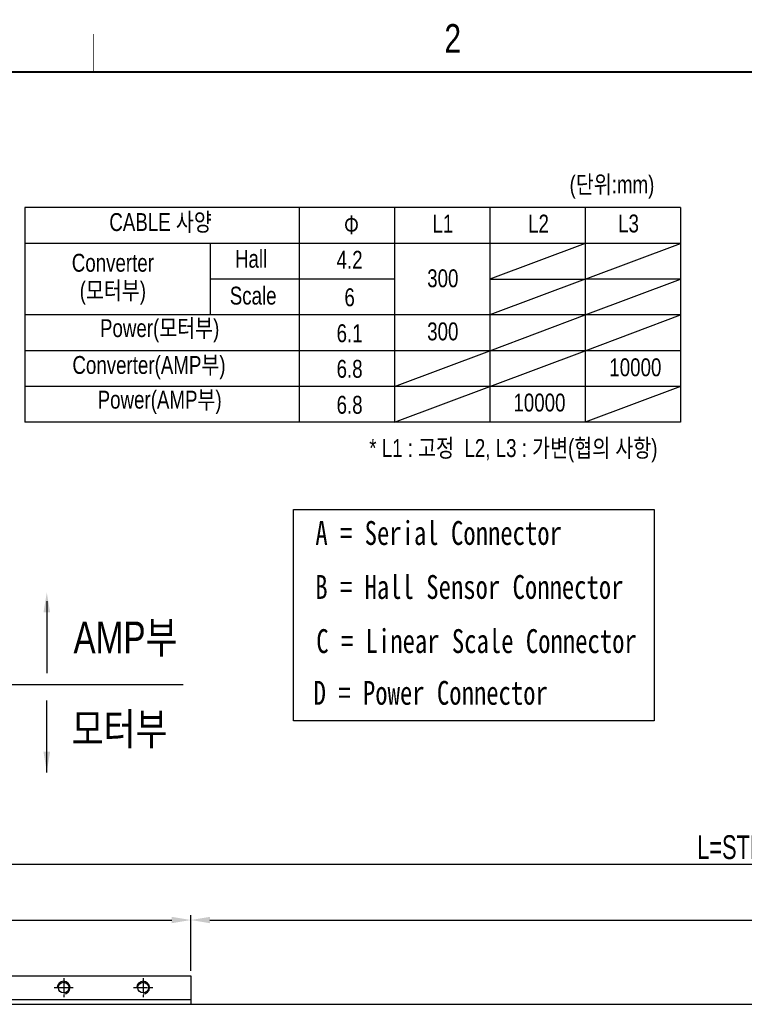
# Model space of a CAD drawing. Extents: x 4 to 2311, y -23 to 1597.
# Tile 13 of 18: x 443 to 898, y 978 to 1597. Entities that reach past the tile are written whole.
import ezdxf
from ezdxf.enums import TextEntityAlignment as Align

# ---------------------------------------------------------------- set-up
doc = ezdxf.new("R2010")
doc.units = 0
doc.header["$LTSCALE"] = 7
doc.header["$MEASUREMENT"] = 0
doc.linetypes.add('CENTER', pattern=[2, 1.25, -0.25, 0.25, -0.25])
doc.linetypes.add('PHANTOM', pattern=[2.5, 1.25, -0.25, 0.25, -0.25, 0.25, -0.25])
doc.layers.get('0').update_dxf_attribs({"linetype": 'CONTINUOUS'})
doc.layers.get('DEFPOINTS').update_dxf_attribs({"linetype": 'CONTINUOUS'})
for name, color, linetype in [('2', 4, 'CONTINUOUS'), ('3', 4, 'CONTINUOUS'), ('CENTERLINE', 3, 'CENTER')]:
    doc.layers.add(name, color=color, linetype=linetype)
doc.styles.add('Robostar', font='Gulim.ttf', dxfattribs={"width": 0.7})
doc.styles.get("Standard").update_dxf_attribs({"font": 'Gulim.ttf', "width": 0.8})
doc.dimstyles.new('Robostar', dxfattribs={"dimscale": 6, "dimtxt": 2.5, "dimasz": 2, "dimexe": 0.5, "dimexo": 0.5, "dimgap": 0.5, "dimtad": 3, "dimdsep": 46, "dimtxsty": 'Robostar', "dimcen": 0, "dimclrd": 4, "dimclre": 4, "dimclrt": 9, "dimadec": 0, "dimazin": 2, "dimtm": 0.1, "dimtfac": 1, "dimtix": 1, "dimtmove": 1, "dimatfit": 0, "dimfxl": 0, "dimtolj": 1, "dimarcsym": 0})

# ---------------------------------------------------------------- blocks, each defined once
blk = doc.blocks.new('*D18')
at = {"color": 4, "lineweight": -2}
for p, q in [((290.32, 998.73), (290.32, 1033.73)), ((302.32, 1030.73), (538.32, 1030.73)), ((550.32, 998.73), (550.32, 1033.73))]:
    blk.add_line(p, q, dxfattribs=at)
at = {"color": 4}
for points in [[(302.32, 1032.73), (302.32, 1028.73), (290.32, 1030.73)], [(538.32, 1032.73), (538.32, 1028.73), (550.32, 1030.73)]]:
    blk.add_solid(points, dxfattribs=at)
at = {"layer": 'DEFPOINTS', "color": 0}
for p in [(550.32, 1030.73), (290.32, 995.73), (550.32, 995.73)]:
    blk.add_point(p, dxfattribs=at)
at = {"color": 9, "insert": (420.32, 1041.42), "char_height": 15, "attachment_point": 5, "style": 'Robostar'}
blk.add_mtext('\\A1;260', dxfattribs=at)
blk = doc.blocks.new('*D19')
at = {"color": 4, "lineweight": -2}
for p, q in [((550.32, 998.73), (550.32, 1033.73)), ((562.32, 1030.73), (1538.32, 1030.73)), ((1550.32, 998.73), (1550.32, 1033.73))]:
    blk.add_line(p, q, dxfattribs=at)
at = {"color": 4}
for points in [[(562.32, 1032.73), (562.32, 1028.73), (550.32, 1030.73)], [(1538.32, 1032.73), (1538.32, 1028.73), (1550.32, 1030.73)]]:
    blk.add_solid(points, dxfattribs=at)
at = {"layer": 'DEFPOINTS', "color": 0}
for p in [(1550.32, 1030.73), (550.32, 995.73), (1550.32, 995.73)]:
    blk.add_point(p, dxfattribs=at)
at = {"color": 9, "insert": (1050.32, 1041.45), "char_height": 15, "attachment_point": 5, "style": 'Robostar'}
blk.add_mtext('\\A1;STROKE', dxfattribs=at)
blk = doc.blocks.new('*D21')
at = {"color": 4, "lineweight": -2}
for p, q in [((210.32, 1034.73), (210.32, 1068.73)), ((1618.32, 1065.73), (222.32, 1065.73)), ((1630.32, 1034.73), (1630.32, 1068.73))]:
    blk.add_line(p, q, dxfattribs=at)
at = {"color": 4}
for points in [[(222.32, 1067.73), (222.32, 1063.73), (210.32, 1065.73)], [(1618.32, 1067.73), (1618.32, 1063.73), (1630.32, 1065.73)]]:
    blk.add_solid(points, dxfattribs=at)
at = {"layer": 'DEFPOINTS', "color": 0}
for p in [(210.32, 1065.73), (210.32, 1031.73), (1630.32, 1031.73)]:
    blk.add_point(p, dxfattribs=at)
at = {"color": 9, "insert": (920.32, 1076.45), "char_height": 15, "attachment_point": 5, "style": 'Robostar'}
blk.add_mtext('\\A1;L=STROKE+420', dxfattribs=at)

msp = doc.modelspace()

# ---------------------------------------------------------------- linework, layer by layer
at = {"color": 6}
msp.add_line((230.532, 1178.888), (545.538, 1178.888), dxfattribs=at)
for p, q in [((290.323, 995.735), (550.323, 995.735)), ((550.323, 995.735), (550.323, 977.735)), ((290.323, 980.735), (550.323, 980.735)), ((210.323, 977.735), (1630.323, 977.735))]:
    msp.add_line(p, q)
at = {"const_width": 1.2}
msp.add_lwpolyline([(30, 1564), (2310, 1564)], dxfattribs=at)
at = {"color": 4}
for points in [[(459.714, 1231.219), (459.714, 1185.986), (459.714, 1185.986)], [(459.714, 1123.446), (459.714, 1168.68), (459.714, 1168.68)]]:
    msp.add_lwpolyline(points, dxfattribs=at)
for centre in [(470.323, 988.235), (520.323, 988.235)]:
    msp.add_circle(centre, 3.323)
at = {"color": 4, "linetype": 'PHANTOM'}
for points in [[(457.63, 1224.277), (459.714, 1236.777), (461.797, 1224.277)], [(457.63, 1136.504), (459.714, 1124.004), (461.797, 1136.504)]]:
    msp.add_solid(points, dxfattribs=at)
at = {"layer": '2'}
for p, q in [((858.398, 1478.712), (445.939, 1478.712)), ((445.939, 1478.712), (445.939, 1343.712)), ((618.398, 1478.712), (618.398, 1343.712)), ((678.398, 1478.712), (678.398, 1343.712)), ((738.398, 1478.712), (738.398, 1343.712)), ((798.398, 1478.712), (798.398, 1343.712)), ((858.398, 1478.712), (858.398, 1343.712)), ((858.398, 1456.212), (445.939, 1456.212)), ((562.493, 1456.212), (562.493, 1411.212)), ((798.398, 1456.212), (738.398, 1433.712)), ((798.398, 1433.712), (858.398, 1456.212)), ((678.398, 1433.712), (562.493, 1433.712)), ((798.398, 1433.712), (738.398, 1411.212)), ((738.398, 1433.712), (798.398, 1433.712)), ((858.398, 1433.712), (798.398, 1433.712)), ((798.398, 1411.212), (858.398, 1433.712)), ((858.398, 1411.212), (445.939, 1411.212)), ((738.398, 1388.712), (798.398, 1411.212)), ((798.398, 1388.712), (858.398, 1411.212)), ((858.398, 1388.712), (445.939, 1388.712)), ((678.398, 1366.212), (738.398, 1388.712)), ((738.398, 1366.212), (798.398, 1388.712)), ((858.398, 1366.212), (445.939, 1366.212)), ((678.398, 1343.712), (738.398, 1366.212)), ((858.398, 1366.212), (798.398, 1343.712)), ((858.398, 1343.712), (445.939, 1343.712))]:
    msp.add_line(p, q, dxfattribs=at)
msp.add_lwpolyline([(614.873, 1288.831), (841.81, 1288.831), (841.81, 1156.082), (614.873, 1156.082)], close=True, dxfattribs=at)
at = {"layer": '3', "const_width": 0.3}
msp.add_lwpolyline([(489, 1588), (489, 1564)], dxfattribs=at)
at = {"layer": '3', "color": 4}
for centre in [(470.323, 988.235), (520.323, 988.235)]:
    msp.add_arc(centre, 4, 270, 180, dxfattribs=at)
at = {"layer": 'CENTERLINE'}
for p, q in [((470.323, 994.235), (470.323, 982.235)), ((520.323, 994.235), (520.323, 982.235)), ((464.323, 988.235), (476.323, 988.235)), ((514.323, 988.235), (526.323, 988.235))]:
    msp.add_line(p, q, dxfattribs=at)

# ---------------------------------------------------------------- texts
at = {"color": 4, "char_height": 20, "attachment_point": 7}
for s, insert in [('{\\f굴림|b0|i0|c129|p49;\\C4;AMP부}', (476.488, 1196.272)), ('{\\f굴림|b0|i0|c129|p49;\\C4;모터부}', (475.387, 1138.733))]:
    msp.add_mtext(s, dxfattribs=dict(at, insert=insert))
at = {"layer": '2'}
for s, insert, char_height, attachment_point in [('{\\f굴림|b0|i0|c129|p49;(단위:mm)}', (815.211, 1491.608), 11.25, 5), ('{\\f굴림|b0|i0|c129|p49; CABLE 사양 }', (529.638, 1469.045), 11.25, 5), ('{\\f굴림|b0|i0|c129|p49;L1}', (708.806, 1468.679), 11.25, 5), ('{\\f굴림|b0|i0|c129|p49;L2}', (769.014, 1468.679), 11.25, 5), ('{\\f굴림|b0|i0|c129|p49;L3}', (825.628, 1468.679), 11.25, 5), ('{\\f굴림체|b0|i0|c129|p49;Φ}', (656.007, 1461.88), 11.25, 9), ('{\\f굴림|b0|i0|c129|p49;Converter}', (501.267, 1443.967), 11.25, 5), ('{\\f굴림|b0|i0|c129|p49;Hall}', (588.227, 1446.463), 11.25, 5), ('{\\f굴림|b0|i0|c129|p49;4.2}', (650.185, 1445.944), 11.25, 5), ('{\\f굴림|b0|i0|c129|p49;300}', (708.806, 1434.206), 11.25, 5), ('{\\f굴림|b0|i0|c129|p49;(모터부)}', (501.267, 1424.931), 11.25, 5), ('{\\f굴림|b0|i0|c129|p49;Scale}', (589.523, 1423.292), 11.25, 5), ('{\\f굴림|b0|i0|c129|p49;6}', (650.185, 1422.275), 11.25, 5), ('{\\f굴림|b0|i0|c129|p49;Power(모터부)}', (530.707, 1401.26), 11.25, 5), ('{\\f굴림|b0|i0|c129|p49;300}', (708.806, 1400.803), 11.25, 5), ('{\\f굴림|b0|i0|c129|p49;6.1}', (650.185, 1399.65), 11.25, 5), ('{\\f굴림|b0|i0|c129|p49;Converter(AMP부)}', (523.994, 1378.086), 11.25, 5), ('{\\f굴림|b0|i0|c129|p49;6.8}', (650.185, 1377.275), 11.25, 5), ('{\\f굴림|b0|i0|c129|p49;10000}', (829.927, 1378.234), 11.25, 5), ('{\\f굴림|b0|i0|c129|p49;Power(AMP부)}', (530.707, 1356.26), 11.25, 5), ('{\\f굴림|b0|i0|c129|p49;6.8}', (650.185, 1354.65), 11.25, 5), ('{\\f굴림|b0|i0|c129|p49;10000}', (769.595, 1356.064), 11.25, 5), ('{\\f굴림|b0|i0|c129|p49;* L1 : 고정  L2, L3 : 가변(협의 사항)}', (753.191, 1325.837), 11.25, 5), ('{\\f굴림체|b0|i0|c129|p49;A = Serial Connector}', (706.202, 1273.983), 15, 5), ('{\\f굴림체|b0|i0|c129|p49;B = Hall Sensor Connector}', (725.545, 1240.04), 15, 5), ('{\\f굴림체|b0|i0|c129|p49;C = Linear Scale Connector}', (730.032, 1206.015), 15, 5), ('{\\f굴림체|b0|i0|c129|p49;D = Power Connector}', (701.23, 1173.474), 15, 5)]:
    msp.add_mtext(s, dxfattribs=dict(at, insert=insert, char_height=char_height, attachment_point=attachment_point))
at = {"layer": '3', "width": 0.8}
msp.add_text('2', height=18, dxfattribs=at).set_placement((715.058, 1585.25), align=Align.MIDDLE)

# ---------------------------------------------------------------- dimensions: what is measured, and where the dimension line sits
for base, p1, p2, text, picture, middle in [((210.323, 1065.735), (1630.323, 1031.735), (210.323, 1031.735), 'L=STROKE+420', '*D21', (920.323, 1076.455)), ((1550.323, 1030.735), (550.323, 995.735), (1550.323, 995.735), 'STROKE', '*D19', (1050.323, 1041.455))]:
    dim = msp.add_linear_dim(base=base, p1=p1, p2=p2, text=text, dimstyle='Robostar')
    dim.commit()
    dim.dimension.update_dxf_attribs({"geometry": picture, "text_midpoint": middle})
dim = msp.add_linear_dim(base=(550.323, 1030.735), p1=(290.323, 995.735), p2=(550.323, 995.735), dimstyle='Robostar')
dim.commit()
dim.dimension.update_dxf_attribs({"geometry": '*D18', "text_midpoint": (420.323, 1041.425)})

doc.saveas('drawing.dxf')
